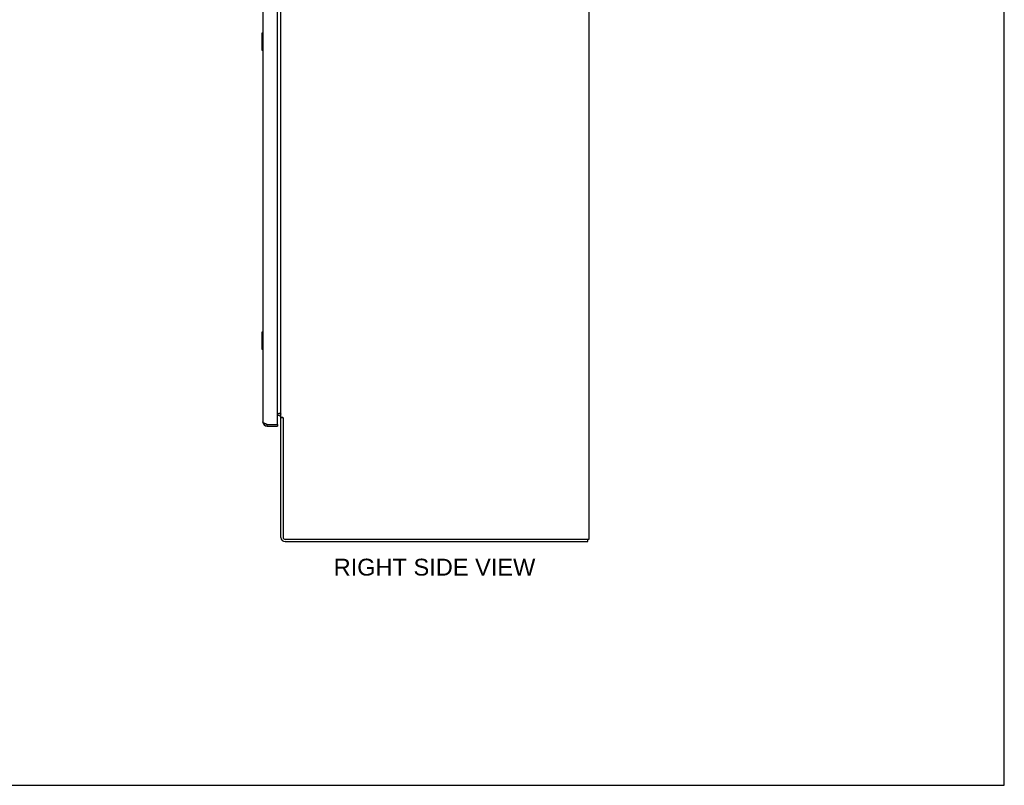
# Model space of a CAD drawing. Header units: inches. Extents: x 0 to 224, y 0 to 145.
# Tile 80 of 125: x 166 to 224, y 0 to 45. Entities that reach past the tile are written whole.
import ezdxf

# ---------------------------------------------------------------- set-up
doc = ezdxf.new("R2010")
doc.units = ezdxf.units.IN
doc.header["$LTSCALE"] = 12.302632
doc.header["$MEASUREMENT"] = 0
doc.layers.get('0').update_dxf_attribs({"linetype": 'CONTINUOUS'})
doc.layers.add('02___PRT_ALL_AXES', color=7, linetype='CONTINUOUS')
doc.layers.add('DIMENSIONS', color=7, linetype='CONTINUOUS')
doc.styles.get("Standard").update_dxf_attribs({"font": 'arial.ttf'})

msp = doc.modelspace()

# ---------------------------------------------------------------- linework, layer by layer
at = {"color": 7, "linetype": 'Continuous'}
for p, q in [((223.684, 0), (223.684, 144.737)), ((199.38, 51.89), (199.38, 14.379)), ((181.38, 21.535), (181.38, 51.817)), ((180.262, 43.989), (180.262, 43.019)), ((180.322, 44.004), (180.277, 44.004)), ((180.309, 43.904), (180.309, 43.104)), ((180.277, 43.004), (180.322, 43.004)), ((180.262, 26.489), (180.262, 25.519)), ((180.322, 26.504), (180.277, 26.504)), ((180.309, 26.404), (180.309, 25.604)), ((180.277, 25.504), (180.322, 25.504)), ((181.176, 21.754), (181.35, 21.754)), ((181.255, 21.629), (181.176, 21.629)), ((181.38, 21.535), (181.467, 21.535)), ((181.499, 21.504), (181.38, 21.504)), ((181.38, 14.504), (181.38, 21.504)), ((181.487, 21.517), (181.492, 21.511)), ((181.503, 21.5), (181.505, 21.498)), ((181.505, 21.498), (181.505, 14.504)), ((180.569, 21.004), (180.569, 21.108)), ((181.156, 21.108), (181.176, 21.108)), ((181.176, 21.108), (181.176, 21.004)), ((199.38, 14.379), (181.63, 14.379)), ((181.63, 14.254), (199.318, 14.254)), ((199.318, 14.254), (199.318, 14.379)), ((0, 0), (223.684, 0))]:
    msp.add_line(p, q, dxfattribs=at)
at = {"color": 3, "linetype": 'Continuous'}
for p, q in [((181.176, 21.128), (181.176, 52.929)), ((180.322, 52.064), (180.322, 21.251)), ((180.569, 21.108), (181.156, 21.108)), ((180.569, 21.004), (181.176, 21.004))]:
    msp.add_line(p, q, dxfattribs=at)
at = {"color": 7, "linetype": 'Continuous'}
for points in [[(180.307, 43.94), (180.308, 43.935), (180.308, 43.929), (180.308, 43.923), (180.309, 43.917), (180.309, 43.911), (180.309, 43.904)], [(180.309, 43.104), (180.309, 43.098), (180.309, 43.092), (180.308, 43.086), (180.308, 43.08), (180.308, 43.074), (180.307, 43.068)], [(180.307, 26.44), (180.308, 26.435), (180.308, 26.429), (180.308, 26.423), (180.309, 26.417), (180.309, 26.411), (180.309, 26.404)], [(180.309, 25.604), (180.309, 25.598), (180.309, 25.592), (180.308, 25.586), (180.308, 25.58), (180.308, 25.574), (180.307, 25.568)], [(181.35, 21.754), (181.35, 21.752), (181.349, 21.751), (181.35, 21.749), (181.35, 21.747), (181.35, 21.746), (181.351, 21.744), (181.352, 21.743), (181.353, 21.741), (181.354, 21.74), (181.356, 21.738), (181.358, 21.737), (181.359, 21.736), (181.361, 21.734), (181.363, 21.733), (181.365, 21.732), (181.367, 21.731), (181.37, 21.729), (181.372, 21.728), (181.373, 21.727), (181.375, 21.725), (181.377, 21.724), (181.378, 21.722), (181.379, 21.721), (181.38, 21.719), (181.38, 21.718), (181.38, 21.717)], [(181.372, 21.728), (181.373, 21.727), (181.375, 21.725), (181.377, 21.724)], [(181.467, 21.535), (181.469, 21.534), (181.471, 21.532), (181.473, 21.531), (181.475, 21.529), (181.477, 21.528), (181.479, 21.526), (181.48, 21.525), (181.482, 21.523), (181.483, 21.522), (181.484, 21.52), (181.486, 21.519), (181.487, 21.517)], [(181.492, 21.511), (181.494, 21.51), (181.495, 21.508), (181.497, 21.506), (181.498, 21.505), (181.5, 21.503), (181.502, 21.501), (181.503, 21.5)]]:
    msp.add_lwpolyline(points, dxfattribs=at)
at = {"color": 3, "linetype": 'Continuous'}
for points in [[(180.489, 21.138), (180.474, 21.144), (180.46, 21.15), (180.445, 21.156), (180.432, 21.162), (180.419, 21.168), (180.406, 21.174), (180.394, 21.179), (180.383, 21.185), (180.373, 21.191), (180.364, 21.197), (180.355, 21.203), (180.348, 21.209), (180.341, 21.215), (180.335, 21.221), (180.331, 21.227), (180.327, 21.233), (180.324, 21.239), (180.323, 21.245), (180.322, 21.251)], [(180.569, 21.108), (180.553, 21.114), (180.536, 21.12), (180.521, 21.126), (180.505, 21.132), (180.489, 21.138)]]:
    msp.add_lwpolyline(points, dxfattribs=at)
at = {"color": 7, "linetype": 'Continuous'}
for centre, radius, start, end in [((180.277, 43.989), 0.015, 90, 180), ((180.307, 43.989), 0.015, 0, 90), ((180.277, 43.019), 0.015, 180, 270), ((180.307, 43.019), 0.015, 270, 360), ((180.277, 26.489), 0.015, 90, 180), ((180.307, 26.489), 0.015, 0, 90), ((180.277, 25.519), 0.015, 180, 270), ((180.307, 25.519), 0.015, 270, 360), ((181.255, 21.504), 0.125, 0, 90), ((180.569, 21.251), 0.142, 228.63357, 270), ((180.486, 21.394), 0.26, 270, 272.61185), ((181.63, 14.504), 0.25, 180, 270), ((181.63, 14.504), 0.125, 180, 270)]:
    msp.add_arc(centre, radius, start, end, dxfattribs=at)
at = {"color": 3, "linetype": 'Continuous'}
for centre, radius, start, end in [((181.255, 21.504), 0.25, 60.40264, 90), ((180.569, 21.251), 0.246, 180, 270), ((181.156, 21.128), 0.02, 270, 360)]:
    msp.add_arc(centre, radius, start, end, dxfattribs=at)
at = {"layer": '02___PRT_ALL_AXES', "color": 7, "linetype": 'Continuous'}
for p, q in [((180.262, 43.989), (180.262, 43.019)), ((180.262, 26.489), (180.262, 25.519))]:
    msp.add_line(p, q, dxfattribs=at)

# ---------------------------------------------------------------- texts
at = {"layer": 'DIMENSIONS', "color": 2, "linetype": 'Continuous', "insert": (190.36, 13.254), "char_height": 0.98684, "width": 11.76873, "attachment_point": 2, "line_spacing_factor": 0.9}
msp.add_mtext('RIGHT SIDE VIEW', dxfattribs=at)

doc.saveas('drawing.dxf')
